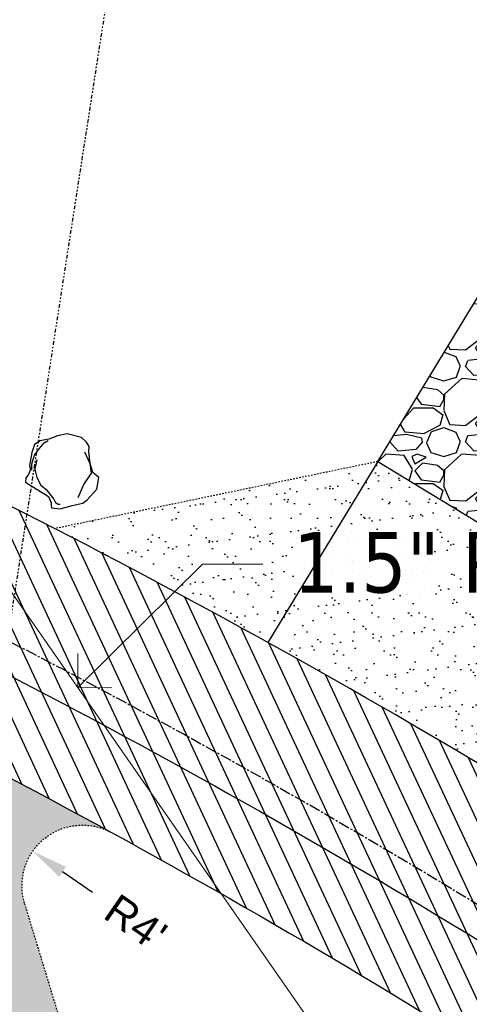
# Model space of a CAD drawing. Header units: feet. Extents: x 1133447 to 1140710, y 647622 to 649877.
# Tile 79 of 84: x 1134967 to 1134997, y 649228 to 649293. Entities that reach past the tile are written whole.
import ezdxf
from ezdxf import colors
from ezdxf.entities.mleader import LeaderData, LeaderLine
from ezdxf.lldxf.tags import DXFTag
from ezdxf.math import Vec2, Vec3

# ---------------------------------------------------------------- set-up
doc = ezdxf.new("R2010")
doc.units = ezdxf.units.FT
doc.header["$MEASUREMENT"] = 0
for name, pattern in [('CENTER2', [1.125, 0.75, -0.125, 0.125, -0.125]), ('DIVIDE2', [0.625, 0.25, -0.125, 0, -0.125, 0, -0.125]), ('RAD', [0.13, 0.08, -0.05])]:
    doc.linetypes.add(name, pattern=pattern)
for name, color, linetype in [('C-CAMPSITE-PADS', 6, 'Continuous'), ('C-PRKG-ASPH', 8, 'Continuous'), ('C-PRKG-GRVL', 8, 'Continuous'), ('C-ROAD-ASPHALT', 1, 'Continuous'), ('C-ROAD-CNTR', 1, 'CENTER2'), ('C-ROAD-GRVL', 1, 'RAD'), ('C-SWLK-GRVL-PATT', 8, 'Continuous'), ('C-UTIL-WATER-MEP', 7, 'WATER (.5x)'), ('G-TEXT-ST02', 2, 'Continuous'), ('G-XREF', 7, 'Continuous'), ('L-BARRIERROCK', 6, 'Continuous'), ('V-FLOOD-PLAIN', 2, 'DIVIDE2')]:
    doc.layers.add(name, color=color, linetype=linetype)
doc.layers.add('V-ANNO-TEXT', color=7, linetype='Continuous', lineweight=13, plot=False)
doc.layers.add('V-UTIL-WATR-LINE', color=8, linetype='WATER', lineweight=15)
doc.styles.add('Normal', font='arial.ttf', dxfattribs={"height": 0.1})
doc.styles.add('SEI-Dim & Leader', font='tahoma.ttf')
doc.styles.get("Standard").update_dxf_attribs({"font": 'arial.ttf'})
tags = doc.linetypes.add('WATER', pattern='A,1.5,-0.2,["W",Standard,S=0.08,R=0,X=-0.1,Y=-0.04],-0.05', length=1.75).pattern_tags.tags
tags[6] = DXFTag(74, 10)
tags = doc.linetypes.add('WATER (.5x)', pattern='A,0.75,-0.2,["W",Standard,S=0.08,R=0,X=-0.1,Y=-0.04],-0.05', length=1).pattern_tags.tags
tags[6] = DXFTag(74, 10)
doc.dimstyles.new('Plan', dxfattribs={"dimscale": 20, "dimtxt": 0.1, "dimasz": 0.12, "dimexe": 0.0625, "dimexo": 0.0625, "dimgap": 0.08, "dimtad": 0, "dimdec": 0, "dimzin": 0, "dimdsep": 46, "dimtxsty": 'Normal', "dimcen": 0, "dimclrd": 256, "dimclre": 256, "dimclrt": 256, "dimaunit": 1, "dimadec": 4, "dimazin": 0, "dimtfac": 1, "dimtdec": 0, "dimtofl": 0, "dimtmove": 0, "dimatfit": 3, "dimfxl": 1, "dimtfill": 1, "dimtolj": 1, "dimtzin": 0, "dimlwd": -1, "dimlwe": -1, "dimarcsym": 0})
pattern_1 = [(37.50000000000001, (0, 0), (-0.06299335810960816, 1.926823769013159), [0, -1.52, 0, -1.7, 0, -1.625]), (7.499999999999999, (0, 0), (1.769776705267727, 2.82214606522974), [0, -0.82, 0, -1.37, 0, -0.525]), (327.5, (-1.23, 0), (3.114141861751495, 0.005659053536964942), [0, -0.5, 0, -1.8, 0, -2.35]), (317.5, (-1.23, 0), (3.006126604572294, 0.8776755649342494), [0, -0.25, 0, -1.18, 0, -1.35])]

# ---------------------------------------------------------------- blocks, each defined once
blk = doc.blocks.new('_Open90')
at = {"color": 0, "linetype": 'ByBlock', "lineweight": -2}
for p, q in [((-0.5, 0.5), (0, 0)), ((0, 0), (-1, 0)), ((0, 0), (-0.5, -0.5))]:
    blk.add_line(p, q, dxfattribs=at)
blk = doc.blocks.new("5'_BarrierRock")
at = {"layer": 'L-BARRIERROCK', "flags": 128}
for points in [[(3.796977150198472, 25.21031587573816), (-3.971151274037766, 23.41838866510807), (-10.84293678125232, 21.02912666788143), (-17.7147222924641, 19.53586684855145), (-22.19627771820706, 16.54930863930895), (-24.28770915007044, 10.27760197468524), (-26.0803419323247, 0.1233349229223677), (-25.48279766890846, -2.863184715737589), (-26.97668484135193, -7.044335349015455), (-29.06806322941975, -9.732226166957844), (-29.36686187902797, -13.31608058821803), (-11.14168239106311, -24.66494006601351), (-9.05030400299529, -29.74205430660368), (-9.05030400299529, -31.53398151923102), (-8.751505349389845, -33.62457612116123), (-1.87971984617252, -34.52053972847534), (7.680988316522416, -31.83264891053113), (16.04666099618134, -30.04072169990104), (19.63192655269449, -27.3528308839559), (27.10125632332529, -18.69186222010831), (28.89388910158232, -9.433597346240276), (24.11353502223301, -5.551075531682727), (22.02210359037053, 1.616633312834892), (21.42455933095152, 6.096412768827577), (20.82701507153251, 11.17356558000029), (21.12581372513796, 15.05604882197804), (19.03438229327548, 18.63990324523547), (15.15031808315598, 22.22375766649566), (3.796977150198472, 25.21031587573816)], [(-24.28770915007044, -3.759148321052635), (-24.28770915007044, 1.317965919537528), (-22.19627771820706, 8.187007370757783), (-18.61101215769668, 13.26412161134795), (-14.42820234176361, 18.04260703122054), (-11.44048104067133, 19.83453424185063)], [(17.54049512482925, 10.8748981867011), (21.62729471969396, 1.526720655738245), (22.61964785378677, -6.148371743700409), (17.24174951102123, -14.21204419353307), (15.44911673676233, -18.39319482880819), (13.35768530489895, -22.87301285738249), (12.1625967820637, -25.56090367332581)], [(-20.40364493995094, 4.603152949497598), (-21.8975321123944, -2.56455589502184), (-21.29998785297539, -6.447039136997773), (-20.40364493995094, -9.433597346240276), (-17.11717803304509, -15.70534258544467), (-12.93431516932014, -18.99052961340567), (-6.958872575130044, -26.75553466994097), (-5.46498540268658, -29.44342548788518), (-3.373607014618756, -30.63801791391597), (-1.87971984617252, -30.63801791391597)]]:
    blk.add_lwpolyline(points, dxfattribs=at)
blk = doc.blocks.new('C_PBASE-PACTOLA_02403811')
at = {"layer": 'C-CAMPSITE-PADS'}
for points in [[(1134990.669128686, 649263.7372279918), (1134998.977749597, 649277.41080905), (1135033.161702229, 649256.6392568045), (1135024.853081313, 649242.9656757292)], [(1134990.669128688, 649263.7372279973), (1135024.853081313, 649242.9656757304)]]:
    blk.add_lwpolyline(points, dxfattribs=at)
at = {"layer": 'C-ROAD-ASPHALT'}
blk.add_lwpolyline([(1134969.657277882, 648753.0477392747), (1135036.873309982, 648902.1641641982, 0.009218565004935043), (1135044.254367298, 648919.3790657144), (1135101.509820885, 649060.0203951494, 0.04927264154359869), (1135107.544114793, 649080.3791714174), (1135113.245677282, 649110.0761826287, 0.3025232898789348), (1135079.742163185, 649189.7952543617), (1135017.583038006, 649231.0012923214, 0.03670103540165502), (1134952.658282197, 649267.4907225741), (1134930.361796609, 649277.95101182, 0.265468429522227), (1134828.518541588, 649269.7547374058), (1134807.494103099, 649255.3935736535, 0.04164346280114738), (1134780.654611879, 649233.5777859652), (1134706.829601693, 649162.5981949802, 0.05765878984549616)], format="xyb", dxfattribs=at)
blk.add_lwpolyline([(1134609.502741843, 649004.1715281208, -0.08481675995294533), (1134717.918854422, 649151.0643979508), (1134791.743864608, 649222.0439889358, -0.04164346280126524), (1134816.518779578, 649242.1816391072), (1134837.543218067, 649256.5428028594, -0.2654684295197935), (1134923.566161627, 649263.4658695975), (1134945.862647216, 649253.0055803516, -0.03670103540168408), (1135008.742528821, 649217.6654234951), (1135070.901654, 649176.4593855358, -0.3025232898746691), (1135097.532652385, 649113.0929439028), (1135091.831089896, 649083.3959326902, -0.0492726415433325), (1135086.690765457, 649066.0532714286), (1135029.43531187, 648925.4119419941, -0.009218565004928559), (1135022.286728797, 648908.7392420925), (1134970.105907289, 648792.9779079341, 0.09466954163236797), (1134957.786175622, 648834.7349342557), (1134921.92741579, 648904.3472810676, 0.300313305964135), (1134722.086161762, 649016.5601342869), (1134632.500993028, 649010.1122188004, 0.09071439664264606)], format="xyb", close=True, dxfattribs=at)
at = {"layer": 'C-ROAD-CNTR', "flags": 128}
blk.add_lwpolyline([(1134682.815781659, 648422.2458494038), (1134669.21986276, 648425.8462855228, -0.1774687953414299), (1134620.150062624, 648460.1534391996), (1134616.502637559, 648465.3792168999, -0.1042089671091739), (1134576.197064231, 648560.2628234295), (1134558.554057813, 648650.0509356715, -0.01381007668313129), (1134553.979962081, 648677.2843639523), (1134544.902369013, 648742.2703875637, -0.09433329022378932), (1134550.434197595, 648854.3354307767), (1134558.997505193, 648889.7214101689, -0.1428635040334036), (1134712.374228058, 649156.8312964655), (1134786.199238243, 649227.8108874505, -0.04164346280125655), (1134812.006441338, 649248.7876063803), (1134833.030879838, 649263.1487701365, -0.2654684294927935), (1134926.96397912, 649270.7084407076), (1134949.260464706, 649260.2481514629, -0.03670103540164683), (1135013.162783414, 649224.3333579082), (1135075.321908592, 649183.1273199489, -0.3025232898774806), (1135105.389164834, 649111.5845632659), (1135099.687602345, 649081.8875520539, -0.04927264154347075), (1135094.100293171, 649063.036833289), (1135036.844839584, 648922.3955038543, -0.009218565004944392), (1135029.58001939, 648905.4517031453), (1134962.363987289, 648756.3352782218, -0.01915469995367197), (1134945.301367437, 648722.0511597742), (1134909.791676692, 648657.06607992, -0.111236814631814), (1134866.238656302, 648607.5744966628), (1134762.181369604, 648532.0907847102, 0.3229446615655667), (1134716.395894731, 648393.2215671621), (1134719.721086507, 648382.7059234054, -0.1714240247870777), (1134715.287797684, 648249.5554414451), (1134707.163513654, 648228.7837741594, -0.02272318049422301), (1134688.713657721, 648187.2766264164, 0.05045028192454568), (1134653.344169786, 648094.1277041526)], format="xyb", dxfattribs=at)
at = {"layer": 'C-ROAD-GRVL', "flags": 128}
for points in [[(1134990.669128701, 649263.7372280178), (1134969.318472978, 649259.2999753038)], [(1134982.081430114, 649185.9651927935), (1134967.326151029, 649234.5224761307)]]:
    blk.add_lwpolyline(points, dxfattribs=at)
blk.add_lwpolyline([(1134967.326151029, 649234.5224761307, -0.6719103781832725), (1134973.07348677, 649239.1944616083)], format="xyb", dxfattribs=at)
at = {"layer": 'C-UTIL-WATER-MEP', "flags": 128}
blk.add_lwpolyline([(1134713.292159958, 648416.2441137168), (1134669.731849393, 648427.7796426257, -0.1774687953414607), (1134621.79009064, 648461.2981261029), (1134618.142665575, 648466.5239038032, -0.1042089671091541), (1134578.159536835, 648560.6484414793), (1134560.516530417, 648650.4365537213, -0.01381007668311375), (1134555.960731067, 648677.5610482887), (1134546.883138, 648742.5470719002, -0.09433329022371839), (1134552.378087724, 648853.8650148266), (1134560.941395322, 648889.2509942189, -0.1428635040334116), (1134713.760384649, 649155.3895718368), (1134787.585394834, 649226.3691628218, -0.04164346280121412), (1134813.134525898, 649247.1361145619), (1134834.158964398, 649261.4972783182, -0.2654684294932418), (1134926.114524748, 649268.8977979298), (1134948.411010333, 649258.437508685, -0.03670103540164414), (1135012.057719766, 649222.6663743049), (1135074.216844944, 649181.4603363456, -0.302523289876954), (1135103.425036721, 649111.961658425), (1135097.723474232, 649082.264647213, -0.04927264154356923), (1135092.247911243, 649063.7909428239), (1135034.992457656, 648923.1496133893, -0.009218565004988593), (1135027.756696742, 648906.273587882), (1134960.540664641, 648757.1571629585, -0.01915469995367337), (1134943.546295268, 648723.0101809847), (1134908.036604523, 648658.0251011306, -0.1112368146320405), (1134865.064291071, 648609.1934056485), (1134761.007004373, 648533.7096936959, 0.1574684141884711), (1134714.965670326, 648470.6755079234, 0.1574684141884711)], format="xyb", dxfattribs=at)
at = {"layer": 'Defpoints', "flags": 128}
blk.add_lwpolyline([(1134990.669128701, 649263.7372280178), (1134983.399085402, 649251.7728446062)], dxfattribs=at)
at = {"layer": 'L-BARRIERROCK', "xscale": 0.08333333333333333, "yscale": 0.08333333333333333, "zscale": 0.08333333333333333}
blk.add_blockref("5'_BarrierRock", (1134969.831860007, 649263.4776675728), dxfattribs=at)
blk = doc.blocks.new('C_PHTCH-PACTOLA_02403811')
at = {"layer": 'C-PRKG-ASPH'}
h = blk.add_hatch(dxfattribs=at)
h.set_pattern_fill('ANSI31', color=256, scale=10, angle=70)
h.set_pattern_definition([(115, (0, 0), (-1.132884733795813, -0.5282728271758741), [])])
edge = h.paths.add_edge_path(flags=16)
edge.add_arc((1135093.567290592, 648760.3570235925), 541.9999999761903, 143.5703577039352, 153.2664360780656, ccw=False)
edge.add_arc((1135093.567290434, 648760.3570237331), 541.9999997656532, 133.8742793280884, 143.5703577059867, ccw=False)
edge.add_line((1134717.918854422, 649151.0643979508), (1134791.743864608, 649222.0439889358))
edge.add_arc((1134924.814897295, 649083.6384245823), 191.9999999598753, 124.33581191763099, 133.8742793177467, ccw=False)
edge.add_line((1134816.518779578, 649242.1816391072), (1134837.543218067, 649256.5428028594))
edge.add_arc((1134886.614896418, 649184.7029087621), 87.00000000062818, 64.86660358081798, 124.33581191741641, ccw=False)
edge.add_line((1134923.566161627, 649263.4658695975), (1134945.862647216, 649253.0055803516))
edge.add_arc((1134736.896871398, 648807.5874571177), 491.9999999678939, 56.45911934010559, 64.86660355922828, ccw=False)
edge.add_line((1135008.742528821, 649217.6654234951), (1135070.901654, 649176.4593855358))
edge.add_arc((1135036.644680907, 649124.7828938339), 62.00000000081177, -10.868034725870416, 56.45911933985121, ccw=False)
edge.add_line((1135097.532652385, 649113.0929439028), (1135091.831089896, 649083.3959326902))
edge.add_arc((1135001.481196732, 649100.7423100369), 92.00000001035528, 337.8486329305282, 349.13196525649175, ccw=False)
edge.add_line((1135086.690765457, 649066.0532714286), (1135029.43531187, 648925.4119419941))
edge.add_arc((1134573.749357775, 649110.9228871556), 491.9999995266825, 335.73595333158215, 337.84863296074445, ccw=False)
edge.add_line((1135022.286728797, 648908.7392420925), (1134970.105907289, 648792.9779079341))
edge.add_line((1134970.105907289, 648792.9779079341), (1134955.070696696, 648759.622817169))
edge.add_arc((1134506.533324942, 648961.8064625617), 492.0000003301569, 331.3465562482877, 335.7359533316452, ccw=False)
edge.add_line((1134938.281078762, 648725.8872446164), (1134902.771388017, 648660.9021647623))
edge.add_arc((1134778.161263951, 648728.9926705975), 142.0000000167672, 305.95733191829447, 331.34655630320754, ccw=False)
edge.add_line((1134861.541195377, 648614.0501326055), (1134757.483908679, 648538.5664206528))
edge.add_arc((1134835.579196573, 648430.9089730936), 133.0000000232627, 125.9573319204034, 166.4171722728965)
edge.add_arc((1134672.277915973, 648470.363906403), 35.00000000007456, 244.10855969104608, 346.41717227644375, ccw=False)
edge.add_arc((1134691.461854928, 648509.9128519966), 78.95614352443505, 214.9055155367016, 244.1168481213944, ccw=False)
edge.add_line((1134626.710174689, 648464.732186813), (1134623.062749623, 648469.9579645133))
edge.add_arc((1134821.506139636, 648608.4650796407), 241.9999999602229, 191.1167612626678, 214.9138039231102, ccw=False)
edge.add_line((1134584.046954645, 648561.8052956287), (1134566.403948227, 648651.5934078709))
edge.add_arc((1135049.172208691, 648746.4554480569), 491.9999999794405, 187.9519260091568, 191.1167612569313, ccw=False)
edge.add_line((1134561.903038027, 648678.391101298), (1134552.825444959, 648743.3771249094))
edge.add_arc((1134842.017716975, 648783.7730382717), 292.0000000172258, 166.3961174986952, 187.9519260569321, ccw=False)
edge.add_line((1134558.209758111, 648852.4537669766), (1134566.77306571, 648887.8397463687))
edge.add_arc((1135093.567290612, 648760.357023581), 542.0000000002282, 158.0478401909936, 166.396117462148, ccw=False)
edge.add_arc((1135093.567290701, 648760.357023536), 542.0000000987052, 153.2664360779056, 158.0478401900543, ccw=False)
edge = h.paths.add_edge_path()
edge.add_line((1134664.934415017, 648091.0186503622), (1134641.753924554, 648097.236757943))
edge.add_arc((1135131.441785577, 647965.8792352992), 506.9999999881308, 154.1154939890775, 164.9840567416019, ccw=False)
edge.add_arc((1135131.44177555, 647965.8792402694), 506.9999887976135, 153.4314984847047, 154.115493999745, ccw=False)
edge.add_arc((1134241.513528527, 648410.9103548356), 488.0000000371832, 333.4314984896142, 338.6383717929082)
edge.add_line((1134695.987914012, 648233.1548120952), (1134704.112198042, 648253.9264793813))
edge.add_arc((1134529.027803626, 648322.4060737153), 188.0000000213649, 338.6383717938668, 377.1954705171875)
edge.add_arc((1134651.306425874, 648360.2470375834), 60.00000000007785, 17.1954705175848, 74.97265706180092)
edge.add_line((1134666.863224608, 648418.1951696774), (1134661.500576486, 648419.8056636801))
edge.add_arc((1134691.489318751, 648509.9450223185), 94.99699278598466, 223.9418846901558, 251.5980721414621, ccw=False)
edge.add_arc((1134691.535842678, 648509.9839590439), 95.05751145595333, 214.9165962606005, 223.9393241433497, ccw=False)
edge.add_line((1134613.590003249, 648455.5746160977), (1134609.942525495, 648460.8004692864))
edge.add_arc((1134821.506139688, 648608.4650796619), 258.0000000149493, 191.1167612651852, 214.9138039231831, ccw=False)
edge.add_line((1134568.347173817, 648558.7203512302), (1134550.704167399, 648648.5084634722))
edge.add_arc((1135049.172208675, 648746.4554480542), 507.9999999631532, 187.9519260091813, 191.1167612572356, ccw=False)
edge.add_line((1134546.056886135, 648676.177626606), (1134536.979293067, 648741.163650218))
edge.add_arc((1134842.01771694, 648783.7730382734), 307.9999999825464, 166.3961174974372, 187.9519260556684, ccw=False)
edge.add_line((1134542.658637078, 648856.2170945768), (1134551.221944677, 648891.6030739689))
edge.add_arc((1135093.567290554, 648760.3570237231), 557.9999999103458, 163.9213237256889, 166.3961174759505, ccw=False)
edge.add_arc((1134538.177323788, 648920.4382053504), 19.99999999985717, 343.9213237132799, 402.7699397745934)
edge.add_line((1134552.859048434, 648934.0193305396), (1134533.446357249, 648955.005204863))
edge.add_arc((1135093.567290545, 648760.3570234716), 592.9783928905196, 146.0187423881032, 160.8370986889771, ccw=False)
edge.add_line((1134601.857481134, 649091.7855040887), (1134616.582948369, 649064.0343807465))
edge.add_arc((1134620.999668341, 649066.3780071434), 5.000000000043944, 207.9515834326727, 327.0740857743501)
edge.add_arc((1135093.567290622, 648760.3570235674), 558.0000000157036, 133.8742793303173, 147.0740857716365, ccw=False)
edge.add_line((1134706.829601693, 649162.5981949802), (1134780.654611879, 649233.5777859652))
edge.add_arc((1134924.814897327, 649083.6384245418), 208.0000000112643, 124.3358119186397, 133.8742793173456, ccw=False)
edge.add_line((1134807.494103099, 649255.3935736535), (1134828.518541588, 649269.7547374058))
edge.add_arc((1134886.614896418, 649184.7029087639), 102.9999999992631, 64.86660357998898, 124.33581191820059, ccw=False)
edge.add_line((1134930.361796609, 649277.9510118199), (1134952.658282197, 649267.4907225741))
edge.add_arc((1134736.896871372, 648807.5874570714), 508.0000000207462, 56.4591193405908, 64.86660355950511, ccw=False)
edge.add_line((1135017.583038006, 649231.0012923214), (1135079.742163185, 649189.7952543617))
edge.add_arc((1135036.644680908, 649124.782893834), 77.99999999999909, -10.868034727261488, 56.45911934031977, ccw=False)
edge.add_line((1135113.245677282, 649110.0761826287), (1135107.544114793, 649080.3791714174))
edge.add_arc((1135001.481196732, 649100.7423100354), 108.0000000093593, 337.84863293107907, 349.131965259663, ccw=False)
edge.add_line((1135101.509820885, 649060.0203951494), (1135044.254367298, 648919.3790657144))
edge.add_arc((1134573.749357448, 649110.9228872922), 507.9999998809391, 335.7359533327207, 337.84863295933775, ccw=False)
edge.add_line((1135036.873309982, 648902.1641641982), (1134969.657277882, 648753.0477392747))
edge.add_arc((1134506.53332524, 648961.8064624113), 507.9999999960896, 331.346556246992, 335.73595333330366, ccw=False)
edge.add_line((1134952.321656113, 648718.215074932), (1134916.811965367, 648653.2299950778))
edge.add_arc((1134778.161263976, 648728.9926705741), 157.9999999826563, 305.9573319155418, 331.3465563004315, ccw=False)
edge.add_line((1134870.936117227, 648601.0988607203), (1134766.878830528, 648525.6151487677))
edge.add_arc((1134835.579196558, 648430.9089731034), 117.0000000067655, 125.9573319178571, 162.264860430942)
edge.add_arc((1134752.713885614, 648457.4106757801), 29.99999999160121, 162.264860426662, 196.8024120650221)
edge.add_arc((1134835.579196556, 648430.9089731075), 113.0000000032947, 170.9217318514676, 197.5476736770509)
edge.add_line((1134727.837491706, 648396.8395581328), (1134731.162683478, 648386.3239143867))
edge.add_arc((1134529.027802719, 648322.4060734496), 212.0000009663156, 11.340079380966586, 17.54767372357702, ccw=False)
edge.add_arc((1134529.055568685, 648322.403813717), 211.9732215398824, -20.64909134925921, 11.342153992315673, ccw=False)
edge.add_arc((1134759.869013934, 648235.3149369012), 34.72371615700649, 159.1871917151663, 239.4135572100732)
edge.add_line((1134742.200276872, 648205.422593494), (1134709.513, 648185.696))
edge.add_line((1134709.513, 648185.696), (1134698.996135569, 648181.0065459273))
edge.add_arc((1135131.441785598, 647965.8792352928), 483.0000000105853, 153.5511843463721, 164.9840567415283)
at = {"layer": 'C-PRKG-GRVL'}
h = blk.add_hatch(dxfattribs=at)
h.set_pattern_fill('AR-SAND', color=256)
h.set_pattern_definition(pattern_1)
edge = h.paths.add_edge_path()
edge.add_line((1135030.646593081, 649222.341303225), (1135024.853081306, 649242.9656757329))
edge.add_line((1135024.853081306, 649242.9656757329), (1134990.669128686, 649263.7372279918))
edge.add_line((1134990.669128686, 649263.7372279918), (1134969.318472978, 649259.2999753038))
edge.add_arc((1134736.896871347, 648807.5874570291), 508.0000000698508, 56.459119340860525, 62.77262409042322, ccw=False)
edge.add_line((1135017.583038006, 649231.0012923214), (1135030.646593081, 649222.341303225))
h = blk.add_hatch(dxfattribs=at)
h.set_pattern_fill('AR-SAND', color=256)
h.set_pattern_definition(pattern_1)
edge = h.paths.add_edge_path()
edge.add_line((1134948.075142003, 649242.8437104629), (1134967.354120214, 649179.3996507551))
edge.add_line((1134967.354120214, 649179.3996507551), (1134982.662922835, 649184.0515925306))
edge.add_line((1134982.662922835, 649184.0515925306), (1134967.326151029, 649234.5224761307))
edge.add_arc((1134971.153351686, 649235.6854615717), 3.999999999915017, 61.3123923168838, 196.9026447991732, ccw=False)
edge.add_arc((1134736.896868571, 648807.5874513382), 492.0000064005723, 61.31239235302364, 64.86660354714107)
edge.add_line((1134945.862647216, 649253.0055803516), (1134934.773317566, 649258.2080861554))
edge.add_arc((1134924.15513791, 649235.5750514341), 24.99999999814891, 16.902644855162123, 64.86660358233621, ccw=False)
at = {"layer": 'C-SWLK-GRVL-PATT'}
h = blk.add_hatch(dxfattribs=at)
h.set_pattern_fill('GRAVEL', color=256, scale=5)
h.set_pattern_definition([(228.012787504, (3.6, 5), (-40.00000000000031, -45.00000000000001), [0.67268, -66.5954402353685]), (184.969740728, (3.15, 4.5), (59.99999999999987, 5.000000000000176), [1.15434, -114.27962380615]), (132.510447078, (2, 4.4), (50.00000000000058, -54.99999999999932), [0.8139400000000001, -80.5801629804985]), (267.273689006, (0.05, 3.15), (5.000000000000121, 100.0000000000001), [1.05119, -104.067790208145]), (292.833654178, (0, 2.1), (-24.99999999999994, 60.00000000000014), [1.030775, -102.0468656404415]), (357.273689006, (0.4, 1.15), (-100.0000000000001, 5.000000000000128), [1.05119, -104.067790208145]), (37.6942404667, (1.45, 1.1), (-64.99999999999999, -49.99999999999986), [1.390145, -137.62424274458]), (72.2553283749, (2.55, 1.95), (35.00000000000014, 110), [1.31244, -129.9316074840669]), (121.429565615, (2.95, 3.2), (-40.0000000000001, 64.99999999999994), [1.05475, -104.420365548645]), (175.236358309, (2.4, 4.1), (54.99999999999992, -5.00000000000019), [1.20416, -59.0038128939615]), (222.397437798, (1.2, 4.2), (-59.99999999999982, -54.99999999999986), [1.55724, -154.1668750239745]), (138.814074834, (5, 3.1), (-35.00000000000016, 30), [0.5315049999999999, -52.61922406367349]), (171.46923439, (4.600000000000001, 3.45), (64.99999999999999, -9.999999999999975), [1.011185, -100.107557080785]), (225, (3.6, 3.6), (-5.551115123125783e-16, -4.999999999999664), [0.707105, -6.3639628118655]), (203.198590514, (3.25, 4.2), (24.99999999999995, 9.999999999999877), [0.38079, -37.6980755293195]), (291.801409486, (2.9, 4.050000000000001), (-4.99999999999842, 15.00000000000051), [0.538515, -26.3873090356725]), (30.96375653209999, (3.1, 3.55), (15.00000000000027, 9.999999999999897), [0.874645, -28.2801144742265]), (161.565051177, (3.85, 4), (10.00000000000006, -4.999999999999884), [0.632455, -15.178933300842]), (16.389540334, (0, 4.050000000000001), (49.99999999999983, 15.00000000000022), [0.886, -87.714225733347]), (70.3461759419, (0.8500000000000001, 4.3), (-20.0000000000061, -55.00000000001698), [0.7433049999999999, -73.58703873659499]), (293.198590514, (3.85, 5), (-9.999999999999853, 24.99999999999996), [0.761575, -37.3172905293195]), (343.610459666, (4.149999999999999, 4.3), (-49.99999999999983, 15.00000000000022), [0.8859999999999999, -87.71422573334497]), (339.44395478, (0, 0.95), (-25.00000000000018, 10.00000000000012), [0.8543999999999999, -41.86561872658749]), (294.775140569, (0.8, 0.65), (-25.00000000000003, 55.00000000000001), [0.71589, -70.87321531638]), (66.8014094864, (3.9, 0), (9.999999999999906, 24.99999999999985), [0.761575, -37.3172905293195]), (17.3540246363, (4.2, 0.7000000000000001), (-64.99999999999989, -19.99999999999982), [0.838155, -82.97711807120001]), (69.44395478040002, (1.45, 0), (-10.00000000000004, -24.99999999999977), [0.4272, -42.29281872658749]), (101.309932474, (3.6, 0), (-4.999999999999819, 20.00000000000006), [0.25495, -25.240147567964]), (165.963756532, (3.55, 0.25), (14.99999999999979, -5.000000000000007), [1.030775, -19.5847531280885]), (186.009005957, (2.55, 0.5), (50.00000000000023, 4.999999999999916), [0.9552499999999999, -94.56961587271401]), (303.690067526, (3.1, 3.1), (-4.999999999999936, 9.999999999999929), [0.7211099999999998, -17.30664637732]), (353.157226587, (3.5, 2.5), (85.00000000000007, -10.00000000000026), [1.25897, -124.6378131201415]), (60.9453959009, (4.75, 2.35), (-19.99999999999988, -34.99999999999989), [0.51478, -50.963370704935]), (90, (5, 2.8), (-4.999999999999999, 5), [0.3, -4.699999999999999]), (120.256437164, (2.45, 0.65), (20.00000000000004, -35.00000000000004), [0.69462, -68.76759994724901]), (48.01278750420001, (2.1, 1.25), (40, 44.99999999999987), [1.34536, -65.92276023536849]), (0, (3, 2.25), (5, 5), [1.3, -3.7]), (325.3048464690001, (4.3, 2.25), (50.0000000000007, -34.99999999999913), [0.7905699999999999, -78.26637150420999]), (254.054604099, (4.95, 1.8), (-5.000000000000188, -20.00000000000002), [0.72801, -35.6725394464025]), (207.645975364, (4.75, 1.1), (-94.99999999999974, -50.00000000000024), [1.185325, -117.347370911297]), (175.42607874, (3.7, 0.55), (-64.99999999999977, 5.000000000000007), [1.253995, -124.1453670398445])])
h.paths.add_polyline_path([(1134990.669128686, 649263.7372279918), (1134998.977749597, 649277.41080905), (1135033.161702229, 649256.6392568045), (1135024.853081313, 649242.9656757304)])
blk = doc.blocks.new('*D481')
at = {"layer": 'Defpoints', "color": 0, "transparency": 16777216}
for p in [(1134967.860454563, 649237.9563267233), (1134971.153351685, 649235.6854615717)]:
    blk.add_point(p, dxfattribs=at)
at = {"layer": 'G-TEXT-ST02', "transparency": 16777216}
blk.add_line((1134971.81193111, 649235.231288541), (1134969.836192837, 649236.5938076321), dxfattribs=at)
blk.add_solid([(1134970.063279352, 649236.9230973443), (1134969.609106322, 649236.2645179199), (1134967.860454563, 649237.9563267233)], dxfattribs=at)
at = {"layer": 'G-TEXT-ST02', "transparency": 16777216, "insert": (1134974.674460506, 649233.2572158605), "char_height": 2, "attachment_point": 5, "rotation": 325.40887138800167, "style": 'Normal', "bg_fill": 3, "box_fill_scale": 1.25, "bg_fill_color": 256, "bg_fill_true_color": 13158600, "bg_fill_transparency": 0}
blk.add_mtext("\\A1;R4'", dxfattribs=at)
blk = doc.blocks.new('C_XBASE-PACTOLA_02403811')
at = {"layer": 'V-FLOOD-PLAIN', "flags": 128}
blk.add_lwpolyline([(1134914.782730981, 649486.6812236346), (1134964.912024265, 649449.9128447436), (1134986.127264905, 649409.6138352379), (1134975.347427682, 649311.0767022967), (1134958.917484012, 649205.057923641), (1134955.558909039, 649145.2391346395), (1134964.044928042, 649110.8634109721), (1134999.274655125, 649087.9986497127), (1135032.634643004, 649078.2829496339), (1135064.165377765, 649081.7137970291), (1135129.218654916, 649125.0400490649), (1135225.738491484, 649171.7426832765), (1135337.320879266, 649207.1686943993), (1135395.200465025, 649212.4327917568)], dxfattribs=at)
at = {"layer": 'V-UTIL-WATR-LINE', "flags": 128}
blk.add_lwpolyline([(1134946.432, 649283.888), (1135074.541151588, 649099.5990538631), (1135109.755, 649053.73), (1135113.62, 649049.674), (1135081.394236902, 648993.5410676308), (1135100.461075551, 648963.8033200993), (1135008.674239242, 648766.4398010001)], dxfattribs=at)
at = {"layer": 'V-ANNO-TEXT'}
ml = blk.add_multileader_mtext('Standard', dxfattribs=at)
ml.set_content('1.5" PVC Distribution Line', color=256, style='SEI-Dim & Leader')
ml.set_leader_properties(color=256, linetype='ByLayer', lineweight=-1)
ml.set_arrow_properties(name='OPEN90')
ml.build(insert=Vec2(0, 0))
ml.multileader.update_dxf_attribs({"text_left_attachment_type": 2, "text_right_attachment_type": 2, "dogleg_length": 0.1, "arrow_head_size": 3.2, "scale": 40})
ctx = ml.context
ctx.base_point, ctx.scale, ctx.arrow_head_size, ctx.plane_origin = Vec3(1134983.077505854, 649256.9415250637), 40, 3.2, Vec3(1134970.833686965, 649248.785424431)
ctx.left_attachment, ctx.right_attachment = 2, 2
notes = []
notes.append((ctx, [(0, (1, 1, 0), (1134979.077505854, 649256.9415250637), (1, 0), 4, [(0, [(1134970.833686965, 649248.785424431)], 0, [])])]))
ctx.mtext.insert, ctx.mtext.flow_direction = Vec3(1134985.077505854, 649259.0731570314), 5
for ctx, leaders in notes:
    for number, flags, end, landing, length, lines in leaders:
        leader = LeaderData()
        leader.index, (leader.has_last_leader_line, leader.has_dogleg_vector, leader.attachment_direction) = number, flags
        leader.last_leader_point, leader.dogleg_vector, leader.dogleg_length = Vec3(end), Vec3(landing), length
        for number, points, colour, breaks in lines:
            line = LeaderLine()
            line.index, line.vertices, line.color, line.breaks = number, Vec3.list(points), colors.encode_raw_color(colour), breaks
            leader.lines.append(line)
        ctx.leaders.append(leader)

msp = doc.modelspace()

# ---------------------------------------------------------------- block references
at = {"layer": 'G-XREF'}
msp.add_blockref('C_XBASE-PACTOLA_02403811', (0, 0), dxfattribs=at)

# ---------------------------------------------------------------- next in the draw order: block references
for name in ['C_PBASE-PACTOLA_02403811', 'C_PHTCH-PACTOLA_02403811']:
    msp.add_blockref(name, (0, 0), dxfattribs=at)

# ---------------------------------------------------------------- next in the draw order: dimensions: what is measured, and where the dimension line sits
at = {"layer": 'G-TEXT-ST02'}
dim = msp.add_radius_dim(center=(1134971.153351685, 649235.6854615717), mpoint=(1134967.860454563, 649237.9563267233), dimstyle='Plan', override={"dimpost": "'"}, dxfattribs=at)
dim.commit()
dim.dimension.update_dxf_attribs({"geometry": '*D481', "text_midpoint": (1134974.674460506, 649233.2572158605), "dimtype": 164})

doc.saveas('drawing.dxf')
